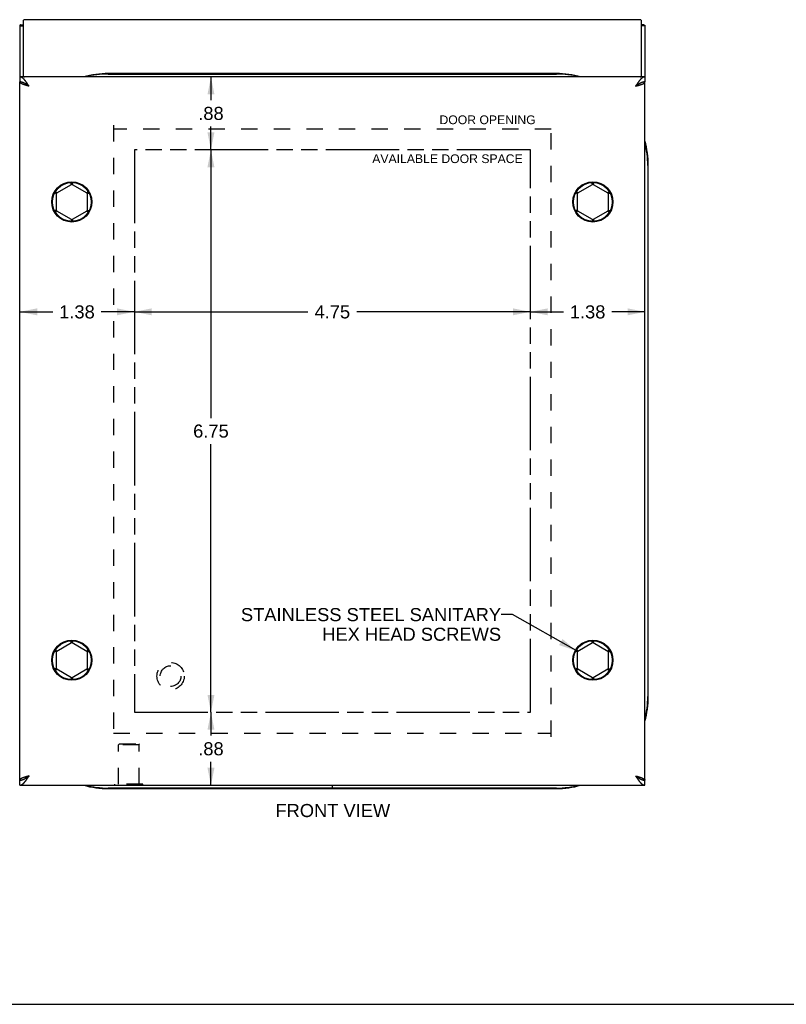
# Model space of a CAD drawing. Header units: inches. Extents: x 0 to 35.6, y 0 to 23.
# Tile 12 of 56: x 8.5 to 17.7, y 0 to 11.8. Entities that reach past the tile are written whole.
import ezdxf

# ---------------------------------------------------------------- set-up
doc = ezdxf.new("R2010")
doc.units = ezdxf.units.IN
doc.header["$LTSCALE"] = 1.957805
doc.header["$MEASUREMENT"] = 0
doc.linetypes.add('HIDDEN', pattern=[0.2, 0.1, -0.1])
doc.linetypes.add('PHANTOM', pattern=[0.8, 0.45, -0.05, 0.1, -0.05, 0.1, -0.05])
doc.layers.get('0').update_dxf_attribs({"linetype": 'CONTINUOUS'})
for name, color, linetype in [('02___PRT_ALL_AXES', 7, 'CONTINUOUS'), ('AVAILABLE_DOOR_SPACE', 7, 'CONTINUOUS'), ('DEFAULT_2', 8, 'HIDDEN'), ('DIMENSIONS', 7, 'CONTINUOUS')]:
    doc.layers.add(name, color=color, linetype=linetype)
doc.styles.get("Standard").update_dxf_attribs({"font": 'arial.ttf'})
doc.dimstyles.new('DIMSTYLE_1', dxfattribs={"dimtxt": 0.157043, "dimasz": 0.209391, "dimexe": 0.09, "dimexo": 0.07, "dimgap": 0.0375, "dimtad": 0, "dimtih": 1, "dimtoh": 1, "dimzin": 4, "dimdsep": 46, "dimtxsty": 'Standard', "dimblk": '_FILLED', "dimblk1": '_FILLED', "dimblk2": '_FILLED', "dimcen": 0.09, "dimazin": 1, "dimtfac": 1, "dimtofl": 0, "dimtmove": 0, "dimatfit": 3, "dimldrblk": '_FILLED', "dimfxl": 0, "dimtolj": 1, "dimtzin": 4, "dimarcsym": 0})
doc.dimstyles.get("Standard").update_dxf_attribs({"dimtxt": 0.177982, "dimasz": 0.209391, "dimexe": 0.09, "dimexo": 0.07, "dimgap": 0.09, "dimtad": 0, "dimtih": 1, "dimtoh": 1, "dimzin": 4, "dimdsep": 46, "dimtxsty": 'Standard', "dimblk": '_FILLED', "dimblk1": '_FILLED', "dimblk2": '_FILLED', "dimcen": 0.09, "dimazin": 1, "dimtp": 0.01, "dimtm": 0.01, "dimtfac": 1, "dimtofl": 0, "dimtmove": 0, "dimatfit": 3, "dimldrblk": '_FILLED', "dimfxl": 0, "dimtolj": 1, "dimtzin": 4, "dimarcsym": 0})

# ---------------------------------------------------------------- blocks, each defined once
blk = doc.blocks.new('_FILLED')
at = {"color": 0, "linetype": 'ByBlock'}
blk.add_solid([(0, 0), (-1, 0.2), (-1, -0.2)], dxfattribs=at)
blk = doc.blocks.new('*D13')
at = {"layer": 'DIMENSIONS', "color": 2, "linetype": 'Continuous'}
for p, q in [((8.46, 8.31), (8.856, 8.31)), ((9.835, 8.31), (9.439, 8.31))]:
    blk.add_line(p, q, dxfattribs=at)
at = {"layer": 'DIMENSIONS', "color": 2, "linetype": 'Continuous', "xscale": 0.2093908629, "yscale": 0.2093908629, "zscale": 0.2093908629, "rotation": 180}
blk.add_blockref('_FILLED', (8.46, 8.31), dxfattribs=at)
at = {"layer": 'DIMENSIONS', "color": 2, "linetype": 'Continuous', "xscale": 0.2093908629, "yscale": 0.2093908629, "zscale": 0.2093908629}
blk.add_blockref('_FILLED', (9.835, 8.31), dxfattribs=at)
at = {"layer": 'DIMENSIONS', "color": 2, "linetype": 'Continuous', "insert": (9.147, 8.388), "char_height": 0.157, "width": 0.42676, "attachment_point": 2, "line_spacing_factor": 0.9}
blk.add_mtext('1.38', dxfattribs=at)
blk = doc.blocks.new('*D14')
at = {"layer": 'DIMENSIONS', "color": 2, "linetype": 'Continuous'}
for p, q in [((14.585, 8.31), (14.981, 8.31)), ((15.96, 8.31), (15.564, 8.31))]:
    blk.add_line(p, q, dxfattribs=at)
at = {"layer": 'DIMENSIONS', "color": 2, "linetype": 'Continuous', "xscale": 0.2093908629, "yscale": 0.2093908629, "zscale": 0.2093908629, "rotation": 180}
blk.add_blockref('_FILLED', (14.585, 8.31), dxfattribs=at)
at = {"layer": 'DIMENSIONS', "color": 2, "linetype": 'Continuous', "xscale": 0.2093908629, "yscale": 0.2093908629, "zscale": 0.2093908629}
blk.add_blockref('_FILLED', (15.96, 8.31), dxfattribs=at)
at = {"layer": 'DIMENSIONS', "color": 2, "linetype": 'Continuous', "insert": (15.272, 8.388), "char_height": 0.157, "width": 0.42676, "attachment_point": 2, "line_spacing_factor": 0.9}
blk.add_mtext('1.38', dxfattribs=at)
blk = doc.blocks.new('*D15')
at = {"layer": 'DIMENSIONS', "color": 2, "linetype": 'Continuous'}
for p, q in [((10.754, 11.129), (10.754, 10.849)), ((10.754, 10.254), (10.754, 10.535))]:
    blk.add_line(p, q, dxfattribs=at)
at = {"layer": 'DIMENSIONS', "color": 2, "linetype": 'Continuous', "xscale": 0.2093908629, "yscale": 0.2093908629, "zscale": 0.2093908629}
for p, rotation in [((10.754, 11.129), 90), ((10.754, 10.254), 270)]:
    blk.add_blockref('_FILLED', p, dxfattribs=dict(at, rotation=rotation))
at = {"layer": 'DIMENSIONS', "color": 2, "linetype": 'Continuous', "insert": (10.754, 10.77), "char_height": 0.157, "width": 0.30475, "attachment_point": 2, "line_spacing_factor": 0.9}
blk.add_mtext('.88', dxfattribs=at)
blk = doc.blocks.new('*D16')
at = {"layer": 'DIMENSIONS', "color": 2, "linetype": 'Continuous'}
for p, q in [((10.754, 3.504), (10.754, 3.224)), ((10.754, 2.629), (10.754, 2.91))]:
    blk.add_line(p, q, dxfattribs=at)
at = {"layer": 'DIMENSIONS', "color": 2, "linetype": 'Continuous', "xscale": 0.2093908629, "yscale": 0.2093908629, "zscale": 0.2093908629}
for p, rotation in [((10.754, 3.504), 90), ((10.754, 2.629), 270)]:
    blk.add_blockref('_FILLED', p, dxfattribs=dict(at, rotation=rotation))
at = {"layer": 'DIMENSIONS', "color": 2, "linetype": 'Continuous', "insert": (10.754, 3.145), "char_height": 0.157, "width": 0.30475, "attachment_point": 2, "line_spacing_factor": 0.9}
blk.add_mtext('.88', dxfattribs=at)
blk = doc.blocks.new('*D19')
at = {"layer": 'DIMENSIONS', "color": 2, "linetype": 'Continuous'}
for p, q in [((10.754, 10.254), (10.754, 7.036)), ((10.754, 3.504), (10.754, 6.722))]:
    blk.add_line(p, q, dxfattribs=at)
at = {"layer": 'DIMENSIONS', "color": 2, "linetype": 'Continuous', "xscale": 0.2093908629, "yscale": 0.2093908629, "zscale": 0.2093908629}
for p, rotation in [((10.754, 10.254), 90), ((10.754, 3.504), 270)]:
    blk.add_blockref('_FILLED', p, dxfattribs=dict(at, rotation=rotation))
at = {"layer": 'DIMENSIONS', "color": 2, "linetype": 'Continuous', "insert": (10.754, 6.958), "char_height": 0.157, "width": 0.42676, "attachment_point": 2, "line_spacing_factor": 0.9}
blk.add_mtext('6.75', dxfattribs=at)
blk = doc.blocks.new('*D20')
at = {"layer": 'DIMENSIONS', "color": 2, "linetype": 'Continuous'}
for p, q in [((9.835, 8.31), (11.918, 8.31)), ((14.585, 8.31), (12.502, 8.31))]:
    blk.add_line(p, q, dxfattribs=at)
at = {"layer": 'DIMENSIONS', "color": 2, "linetype": 'Continuous', "xscale": 0.2093908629, "yscale": 0.2093908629, "zscale": 0.2093908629, "rotation": 180}
blk.add_blockref('_FILLED', (9.835, 8.31), dxfattribs=at)
at = {"layer": 'DIMENSIONS', "color": 2, "linetype": 'Continuous', "xscale": 0.2093908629, "yscale": 0.2093908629, "zscale": 0.2093908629}
blk.add_blockref('_FILLED', (14.585, 8.31), dxfattribs=at)
at = {"layer": 'DIMENSIONS', "color": 2, "linetype": 'Continuous', "insert": (12.21, 8.388), "char_height": 0.157, "width": 0.42676, "attachment_point": 2, "line_spacing_factor": 0.9}
blk.add_mtext('4.75', dxfattribs=at)

msp = doc.modelspace()

# ---------------------------------------------------------------- linework, layer by layer
at = {"color": 3, "linetype": 'Continuous'}
for p, q in [((15.876, 11.816), (8.544, 11.816)), ((8.46, 11.744), (8.46, 11.129)), ((8.504, 11.134), (8.504, 11.809)), ((15.916, 11.809), (15.916, 11.134)), ((15.96, 11.744), (15.96, 11.129)), ((15.96, 11.129), (8.46, 11.129)), ((8.46, 2.689), (8.46, 11.069)), ((8.532, 11.029), (8.528, 11.031)), ((8.536, 11.028), (8.532, 11.029)), ((8.541, 11.027), (8.536, 11.028)), ((8.545, 11.025), (8.541, 11.027)), ((8.55, 11.024), (8.545, 11.025)), ((8.554, 11.023), (8.55, 11.024)), ((8.561, 11.021), (8.554, 11.023)), ((8.558, 11.04), (8.555, 11.044)), ((8.56, 11.035), (8.558, 11.04)), ((8.563, 11.031), (8.56, 11.035)), ((8.572, 11.017), (8.561, 11.021)), ((8.568, 11.024), (8.563, 11.031)), ((8.572, 11.017), (8.568, 11.024)), ((15.855, 11.029), (15.848, 11.017)), ((15.858, 11.033), (15.855, 11.029)), ((15.861, 11.038), (15.858, 11.033)), ((15.859, 11.021), (15.868, 11.023)), ((15.868, 11.023), (15.875, 11.025)), ((15.875, 11.025), (15.879, 11.027)), ((15.879, 11.027), (15.883, 11.028)), ((15.883, 11.028), (15.888, 11.029)), ((15.888, 11.029), (15.892, 11.031)), ((15.892, 11.031), (15.896, 11.032)), ((15.96, 2.689), (15.96, 11.069)), ((8.528, 2.728), (8.524, 2.727)), ((8.532, 2.729), (8.528, 2.728)), ((8.536, 2.731), (8.532, 2.729)), ((8.541, 2.732), (8.536, 2.731)), ((8.545, 2.733), (8.541, 2.732)), ((8.552, 2.735), (8.545, 2.733)), ((8.558, 2.737), (8.552, 2.735)), ((8.559, 2.721), (8.562, 2.726)), ((8.562, 2.726), (8.565, 2.73)), ((8.565, 2.73), (8.572, 2.741)), ((15.848, 2.741), (15.859, 2.738)), ((15.848, 2.741), (15.852, 2.735)), ((15.852, 2.735), (15.857, 2.728)), ((15.857, 2.728), (15.859, 2.723)), ((15.859, 2.738), (15.866, 2.736)), ((15.859, 2.723), (15.862, 2.719)), ((15.862, 2.719), (15.865, 2.715)), ((15.866, 2.736), (15.87, 2.735)), ((15.87, 2.735), (15.875, 2.733)), ((15.875, 2.733), (15.879, 2.732)), ((15.879, 2.732), (15.883, 2.731)), ((15.883, 2.731), (15.888, 2.729)), ((15.888, 2.729), (15.892, 2.728)), ((8.46, 2.629), (15.96, 2.629))]:
    msp.add_line(p, q, dxfattribs=at)
at = {"color": 7, "linetype": 'Continuous'}
for p, q in [((8.46, 11.744), (8.504, 11.744)), ((8.473, 11.754), (8.504, 11.754)), ((15.947, 11.754), (15.916, 11.754)), ((15.96, 11.744), (15.916, 11.744)), ((8.46, 11.129), (8.46, 11.069)), ((8.504, 11.129), (8.504, 11.134)), ((14.897, 11.17), (9.522, 11.17)), ((9.522, 11.164), (14.897, 11.164)), ((15.916, 11.129), (15.916, 11.134)), ((15.96, 11.129), (15.96, 11.069)), ((8.55, 11.033), (8.547, 11.035)), ((8.553, 11.031), (8.55, 11.033)), ((8.556, 11.029), (8.553, 11.031)), ((8.559, 11.027), (8.556, 11.029)), ((8.556, 11.029), (8.559, 11.026)), ((8.563, 11.024), (8.559, 11.027)), ((8.559, 11.026), (8.562, 11.024)), ((8.562, 11.023), (8.56, 11.025)), ((8.562, 11.024), (8.565, 11.022)), ((8.565, 11.022), (8.562, 11.023)), ((8.572, 11.017), (8.563, 11.024)), ((15.857, 11.024), (15.848, 11.017)), ((15.848, 11.017), (15.852, 11.02)), ((15.852, 11.02), (15.856, 11.023)), ((15.855, 11.022), (15.858, 11.024)), ((15.856, 11.023), (15.859, 11.024)), ((15.861, 11.027), (15.857, 11.024)), ((15.858, 11.024), (15.861, 11.026)), ((15.859, 11.024), (15.861, 11.026)), ((15.864, 11.029), (15.861, 11.027)), ((15.861, 11.026), (15.864, 11.028)), ((15.867, 11.031), (15.864, 11.029)), ((15.869, 11.033), (15.867, 11.031)), ((15.995, 10.067), (15.995, 3.692)), ((16, 3.692), (16, 10.067)), ((8.905, 9.739), (9.08, 9.84)), ((9.078, 9.848), (9.076, 9.855)), ((9.079, 9.843), (9.078, 9.848)), ((9.08, 9.84), (9.079, 9.843)), ((9.08, 9.84), (9.08, 9.84)), ((9.09, 9.842), (9.092, 9.846)), ((9.09, 9.841), (9.09, 9.842)), ((9.09, 9.84), (9.265, 9.739)), ((9.092, 9.846), (9.093, 9.851)), ((15.155, 9.739), (15.33, 9.84)), ((15.328, 9.848), (15.326, 9.855)), ((15.329, 9.843), (15.328, 9.848)), ((15.33, 9.84), (15.329, 9.843)), ((15.33, 9.84), (15.33, 9.84)), ((15.34, 9.84), (15.342, 9.846)), ((15.34, 9.84), (15.34, 9.84)), ((15.34, 9.84), (15.515, 9.739)), ((15.342, 9.846), (15.343, 9.85)), ((8.892, 9.732), (8.885, 9.734)), ((8.897, 9.731), (8.892, 9.732)), ((8.9, 9.73), (8.897, 9.731)), ((8.901, 9.743), (8.898, 9.746)), ((8.9, 9.528), (8.9, 9.73)), ((8.9, 9.73), (8.9, 9.73)), ((8.905, 9.739), (8.901, 9.743)), ((8.905, 9.739), (8.905, 9.739)), ((9.265, 9.739), (9.272, 9.746)), ((9.27, 9.73), (9.276, 9.732)), ((9.27, 9.73), (9.27, 9.528)), ((9.27, 9.73), (9.27, 9.73)), ((9.272, 9.746), (9.276, 9.751)), ((9.276, 9.751), (9.279, 9.754)), ((9.276, 9.732), (9.28, 9.733)), ((15.142, 9.732), (15.135, 9.734)), ((15.147, 9.731), (15.142, 9.732)), ((15.15, 9.73), (15.147, 9.731)), ((15.151, 9.743), (15.148, 9.746)), ((15.15, 9.528), (15.15, 9.73)), ((15.15, 9.73), (15.15, 9.73)), ((15.155, 9.739), (15.151, 9.743)), ((15.155, 9.739), (15.155, 9.739)), ((15.515, 9.739), (15.517, 9.741)), ((15.515, 9.739), (15.515, 9.739)), ((15.517, 9.741), (15.52, 9.745)), ((15.52, 9.745), (15.525, 9.75)), ((15.52, 9.73), (15.52, 9.73)), ((15.52, 9.73), (15.52, 9.528)), ((8.894, 9.527), (8.89, 9.526)), ((8.9, 9.528), (8.894, 9.527)), ((8.899, 9.514), (8.894, 9.509)), ((8.903, 9.518), (8.899, 9.514)), ((8.9, 9.528), (8.9, 9.528)), ((8.905, 9.52), (8.903, 9.518)), ((8.905, 9.52), (8.905, 9.52)), ((9.08, 9.419), (8.905, 9.52)), ((9.265, 9.52), (9.09, 9.419)), ((9.265, 9.52), (9.265, 9.52)), ((9.265, 9.52), (9.269, 9.515)), ((9.269, 9.515), (9.272, 9.512)), ((9.27, 9.528), (9.272, 9.528)), ((9.27, 9.528), (9.27, 9.528)), ((9.272, 9.528), (9.278, 9.526)), ((9.278, 9.526), (9.285, 9.525)), ((15.144, 9.527), (15.14, 9.526)), ((15.144, 9.508), (15.141, 9.505)), ((15.15, 9.528), (15.144, 9.527)), ((15.148, 9.513), (15.144, 9.508)), ((15.154, 9.518), (15.148, 9.513)), ((15.15, 9.528), (15.15, 9.528)), ((15.155, 9.52), (15.154, 9.518)), ((15.155, 9.52), (15.155, 9.52)), ((15.33, 9.419), (15.155, 9.52)), ((15.515, 9.52), (15.34, 9.419)), ((15.515, 9.52), (15.515, 9.52)), ((15.515, 9.52), (15.519, 9.515)), ((15.519, 9.515), (15.522, 9.512)), ((15.52, 9.528), (15.522, 9.528)), ((15.52, 9.528), (15.52, 9.528)), ((15.522, 9.528), (15.528, 9.526)), ((15.528, 9.526), (15.535, 9.525)), ((9.078, 9.413), (9.077, 9.409)), ((9.08, 9.418), (9.078, 9.413)), ((9.08, 9.419), (9.08, 9.418)), ((9.09, 9.419), (9.09, 9.418)), ((9.09, 9.418), (9.091, 9.416)), ((9.091, 9.416), (9.092, 9.411)), ((9.092, 9.411), (9.094, 9.404)), ((15.328, 9.413), (15.327, 9.408)), ((15.329, 9.417), (15.328, 9.413)), ((15.33, 9.418), (15.329, 9.417)), ((15.34, 9.419), (15.34, 9.418)), ((15.34, 9.418), (15.341, 9.416)), ((15.341, 9.416), (15.342, 9.411)), ((15.342, 9.411), (15.344, 9.404)), ((8.905, 4.239), (9.08, 4.34)), ((9.078, 4.348), (9.076, 4.355)), ((9.079, 4.343), (9.078, 4.348)), ((9.08, 4.34), (9.079, 4.343)), ((9.08, 4.34), (9.08, 4.34)), ((9.09, 4.34), (9.092, 4.346)), ((9.09, 4.34), (9.265, 4.239)), ((9.09, 4.34), (9.09, 4.34)), ((9.092, 4.346), (9.093, 4.351)), ((9.276, 4.251), (9.279, 4.254)), ((15.155, 4.239), (15.33, 4.34)), ((15.328, 4.348), (15.326, 4.355)), ((15.329, 4.343), (15.328, 4.348)), ((15.33, 4.34), (15.329, 4.343)), ((15.33, 4.34), (15.33, 4.34)), ((15.34, 4.34), (15.342, 4.346)), ((15.34, 4.34), (15.515, 4.239)), ((15.34, 4.34), (15.34, 4.34)), ((15.342, 4.346), (15.343, 4.351)), ((15.526, 4.251), (15.529, 4.254)), ((8.892, 4.232), (8.885, 4.234)), ((8.897, 4.231), (8.892, 4.232)), ((8.9, 4.23), (8.897, 4.231)), ((8.902, 4.242), (8.898, 4.246)), ((8.9, 4.23), (8.9, 4.23)), ((8.9, 4.028), (8.9, 4.23)), ((9.265, 4.239), (9.266, 4.24)), ((9.266, 4.24), (9.272, 4.246)), ((9.27, 4.23), (9.276, 4.232)), ((9.27, 4.23), (9.27, 4.028)), ((9.27, 4.23), (9.27, 4.23)), ((9.272, 4.246), (9.276, 4.251)), ((9.276, 4.232), (9.28, 4.233)), ((15.142, 4.232), (15.135, 4.234)), ((15.147, 4.231), (15.142, 4.232)), ((15.15, 4.23), (15.147, 4.231)), ((15.15, 4.23), (15.15, 4.23)), ((15.15, 4.028), (15.15, 4.23)), ((15.155, 4.239), (15.155, 4.239)), ((15.515, 4.239), (15.515, 4.239)), ((15.52, 4.23), (15.526, 4.232)), ((15.52, 4.23), (15.52, 4.23)), ((15.52, 4.23), (15.52, 4.028)), ((15.522, 4.246), (15.526, 4.251)), ((15.526, 4.232), (15.53, 4.233)), ((8.894, 4.027), (8.89, 4.026)), ((8.9, 4.028), (8.894, 4.027)), ((8.903, 4.018), (8.899, 4.014)), ((8.9, 4.028), (8.9, 4.028)), ((8.905, 4.02), (8.903, 4.018)), ((9.08, 3.919), (8.905, 4.02)), ((8.905, 4.02), (8.905, 4.02)), ((9.265, 4.02), (9.09, 3.919)), ((9.265, 4.02), (9.265, 4.02)), ((9.265, 4.02), (9.269, 4.015)), ((9.27, 4.028), (9.272, 4.028)), ((9.27, 4.028), (9.27, 4.028)), ((9.272, 4.028), (9.278, 4.026)), ((9.278, 4.026), (9.285, 4.025)), ((15.144, 4.027), (15.14, 4.026)), ((15.15, 4.028), (15.144, 4.027)), ((15.155, 4.02), (15.149, 4.014)), ((15.15, 4.028), (15.15, 4.028)), ((15.33, 3.919), (15.155, 4.02)), ((15.155, 4.02), (15.155, 4.02)), ((15.515, 4.02), (15.34, 3.919)), ((15.515, 4.02), (15.515, 4.02)), ((15.515, 4.02), (15.519, 4.015)), ((15.52, 4.028), (15.522, 4.028)), ((15.52, 4.028), (15.52, 4.028)), ((15.522, 4.028), (15.528, 4.026)), ((15.528, 4.026), (15.535, 4.025)), ((8.899, 4.014), (8.894, 4.009)), ((9.078, 3.913), (9.077, 3.909)), ((9.08, 3.918), (9.078, 3.913)), ((9.08, 3.919), (9.08, 3.918)), ((9.09, 3.919), (9.09, 3.918)), ((9.09, 3.918), (9.091, 3.916)), ((9.091, 3.916), (9.092, 3.911)), ((9.092, 3.911), (9.094, 3.904)), ((9.269, 4.015), (9.272, 4.012)), ((15.149, 4.014), (15.144, 4.009)), ((15.328, 3.913), (15.327, 3.909)), ((15.33, 3.918), (15.328, 3.913)), ((15.33, 3.919), (15.33, 3.918)), ((15.34, 3.919), (15.34, 3.918)), ((15.34, 3.918), (15.341, 3.916)), ((15.341, 3.916), (15.342, 3.911)), ((15.342, 3.911), (15.344, 3.904)), ((15.519, 4.015), (15.522, 4.012)), ((8.55, 2.726), (8.553, 2.728)), ((8.553, 2.728), (8.556, 2.73)), ((8.558, 2.733), (8.556, 2.731)), ((8.556, 2.73), (8.559, 2.732)), ((8.561, 2.734), (8.558, 2.733)), ((8.562, 2.735), (8.559, 2.732)), ((8.559, 2.732), (8.563, 2.735)), ((8.564, 2.736), (8.561, 2.734)), ((8.565, 2.737), (8.562, 2.735)), ((8.563, 2.735), (8.572, 2.741)), ((8.568, 2.739), (8.564, 2.736)), ((8.572, 2.741), (8.568, 2.739)), ((15.848, 2.741), (15.853, 2.738)), ((15.848, 2.741), (15.855, 2.736)), ((15.853, 2.738), (15.856, 2.736)), ((15.858, 2.735), (15.855, 2.737)), ((15.855, 2.736), (15.859, 2.733)), ((15.856, 2.736), (15.859, 2.734)), ((15.861, 2.732), (15.858, 2.735)), ((15.859, 2.734), (15.861, 2.733)), ((15.859, 2.733), (15.862, 2.731)), ((15.864, 2.73), (15.861, 2.732)), ((15.862, 2.731), (15.865, 2.729)), ((15.869, 2.726), (15.872, 2.724)), ((8.46, 2.629), (8.46, 2.689)), ((12.21, 2.589), (12.21, 2.629)), ((12.212, 2.589), (12.212, 2.629)), ((15.96, 2.629), (15.96, 2.689)), ((12.21, 2.594), (9.522, 2.594)), ((9.522, 2.589), (12.21, 2.589)), ((14.897, 2.594), (12.212, 2.594)), ((12.212, 2.589), (14.897, 2.589)), ((0, 0), (35.596, 0))]:
    msp.add_line(p, q, dxfattribs=at)
at = {"color": 3, "linetype": 'Continuous'}
for points in [[(8.544, 11.816), (8.542, 11.816), (8.539, 11.816), (8.537, 11.816), (8.535, 11.816), (8.533, 11.816), (8.531, 11.816), (8.529, 11.816), (8.527, 11.815), (8.525, 11.815), (8.523, 11.815), (8.521, 11.815), (8.519, 11.815), (8.517, 11.814), (8.516, 11.814), (8.514, 11.814), (8.513, 11.813), (8.511, 11.813), (8.51, 11.813), (8.509, 11.812), (8.508, 11.812), (8.507, 11.812), (8.506, 11.811), (8.505, 11.811), (8.505, 11.811), (8.504, 11.81), (8.504, 11.81), (8.504, 11.809), (8.504, 11.809)], [(15.916, 11.809), (15.916, 11.809), (15.916, 11.81), (15.915, 11.81), (15.915, 11.811), (15.914, 11.811), (15.914, 11.811), (15.913, 11.812), (15.912, 11.812), (15.911, 11.812), (15.91, 11.813), (15.909, 11.813), (15.907, 11.813), (15.906, 11.814), (15.904, 11.814), (15.903, 11.814), (15.901, 11.815), (15.899, 11.815), (15.897, 11.815), (15.895, 11.815), (15.893, 11.815), (15.891, 11.816), (15.889, 11.816), (15.887, 11.816), (15.885, 11.816), (15.883, 11.816), (15.88, 11.816), (15.878, 11.816), (15.876, 11.816)], [(8.473, 11.754), (8.471, 11.753), (8.469, 11.752), (8.467, 11.751), (8.466, 11.751), (8.464, 11.75), (8.463, 11.749), (8.462, 11.748), (8.461, 11.748), (8.461, 11.747), (8.46, 11.746), (8.46, 11.745), (8.46, 11.744)], [(15.947, 11.754), (15.949, 11.753), (15.951, 11.752), (15.953, 11.751), (15.954, 11.751), (15.955, 11.75), (15.957, 11.749), (15.958, 11.748), (15.958, 11.748), (15.959, 11.747), (15.96, 11.746), (15.96, 11.745), (15.96, 11.744)], [(8.555, 11.044), (8.553, 11.046), (8.552, 11.049), (8.55, 11.051), (8.549, 11.053), (8.547, 11.055), (8.546, 11.057), (8.545, 11.059), (8.543, 11.061), (8.542, 11.063), (8.54, 11.065), (8.539, 11.067), (8.537, 11.069), (8.536, 11.071), (8.535, 11.073), (8.533, 11.075), (8.532, 11.077), (8.53, 11.079), (8.529, 11.081), (8.527, 11.083), (8.526, 11.085), (8.525, 11.086), (8.523, 11.088), (8.522, 11.09), (8.52, 11.092), (8.519, 11.093), (8.517, 11.095), (8.516, 11.097), (8.514, 11.098), (8.513, 11.1), (8.512, 11.101), (8.51, 11.103), (8.509, 11.104), (8.507, 11.106), (8.506, 11.107), (8.504, 11.108), (8.503, 11.11), (8.502, 11.111), (8.5, 11.112), (8.499, 11.113), (8.497, 11.114), (8.496, 11.115), (8.494, 11.117), (8.493, 11.118), (8.491, 11.119), (8.49, 11.12), (8.489, 11.12), (8.487, 11.121), (8.486, 11.122), (8.484, 11.123), (8.483, 11.124), (8.481, 11.124), (8.48, 11.125), (8.479, 11.126), (8.477, 11.126), (8.476, 11.127), (8.474, 11.127), (8.473, 11.128), (8.471, 11.128), (8.47, 11.128), (8.469, 11.129), (8.467, 11.129), (8.466, 11.129), (8.464, 11.129), (8.463, 11.129), (8.461, 11.129), (8.46, 11.129)], [(8.504, 11.134), (8.504, 11.134), (8.504, 11.134), (8.504, 11.133), (8.505, 11.133), (8.505, 11.132), (8.506, 11.132), (8.507, 11.132), (8.508, 11.131), (8.509, 11.131), (8.51, 11.131), (8.511, 11.13), (8.513, 11.13), (8.514, 11.13), (8.516, 11.129)], [(15.96, 11.129), (15.958, 11.129), (15.957, 11.129), (15.956, 11.129), (15.954, 11.129), (15.953, 11.129), (15.951, 11.129), (15.95, 11.128), (15.948, 11.128), (15.947, 11.128), (15.946, 11.127), (15.944, 11.127), (15.943, 11.126), (15.941, 11.126), (15.94, 11.125), (15.938, 11.124), (15.937, 11.124), (15.935, 11.123), (15.934, 11.122), (15.933, 11.121), (15.931, 11.12), (15.93, 11.12), (15.928, 11.119), (15.927, 11.118), (15.925, 11.117), (15.924, 11.115), (15.923, 11.114), (15.921, 11.113), (15.92, 11.112), (15.918, 11.111), (15.917, 11.11), (15.915, 11.108), (15.914, 11.107), (15.913, 11.106), (15.911, 11.104), (15.91, 11.103), (15.908, 11.101), (15.907, 11.1), (15.905, 11.098), (15.904, 11.097), (15.902, 11.095), (15.901, 11.093), (15.9, 11.092), (15.898, 11.09), (15.897, 11.088), (15.895, 11.086), (15.894, 11.085), (15.892, 11.083), (15.891, 11.081), (15.89, 11.079), (15.888, 11.077), (15.887, 11.075), (15.885, 11.073), (15.884, 11.071), (15.882, 11.069), (15.881, 11.067), (15.879, 11.065), (15.878, 11.063), (15.877, 11.061), (15.875, 11.059), (15.874, 11.057), (15.872, 11.055), (15.871, 11.053), (15.869, 11.051), (15.868, 11.049), (15.867, 11.046), (15.865, 11.044), (15.864, 11.042), (15.861, 11.038)], [(15.904, 11.129), (15.906, 11.13), (15.907, 11.13), (15.909, 11.13), (15.91, 11.131), (15.911, 11.131), (15.912, 11.131), (15.913, 11.132), (15.914, 11.132), (15.914, 11.132), (15.915, 11.133), (15.915, 11.133), (15.916, 11.134), (15.916, 11.134), (15.916, 11.134)], [(8.528, 11.031), (8.524, 11.032), (8.522, 11.033), (8.52, 11.033), (8.518, 11.034), (8.516, 11.035), (8.514, 11.035), (8.512, 11.036), (8.51, 11.037), (8.508, 11.037), (8.506, 11.038), (8.505, 11.039), (8.503, 11.039), (8.501, 11.04), (8.499, 11.041), (8.498, 11.041), (8.496, 11.042), (8.494, 11.043), (8.493, 11.043), (8.491, 11.044), (8.49, 11.045), (8.488, 11.045), (8.487, 11.046), (8.485, 11.047), (8.484, 11.047), (8.482, 11.048), (8.481, 11.049), (8.48, 11.049), (8.478, 11.05), (8.477, 11.051), (8.476, 11.051), (8.475, 11.052), (8.474, 11.053), (8.473, 11.053), (8.472, 11.054), (8.471, 11.055), (8.47, 11.055), (8.469, 11.056), (8.468, 11.057), (8.467, 11.057), (8.466, 11.058), (8.466, 11.059), (8.465, 11.059), (8.464, 11.06), (8.464, 11.061), (8.463, 11.061), (8.463, 11.062), (8.462, 11.063), (8.462, 11.063), (8.461, 11.064), (8.461, 11.065), (8.461, 11.065), (8.46, 11.066), (8.46, 11.067), (8.46, 11.067), (8.46, 11.068), (8.46, 11.069), (8.46, 11.069)], [(15.848, 11.017), (15.85, 11.018), (15.859, 11.021)], [(15.896, 11.032), (15.898, 11.033), (15.9, 11.033), (15.902, 11.034), (15.904, 11.035), (15.906, 11.035), (15.908, 11.036), (15.91, 11.037), (15.912, 11.037), (15.913, 11.038), (15.915, 11.039), (15.917, 11.039), (15.919, 11.04), (15.92, 11.041), (15.922, 11.041), (15.924, 11.042), (15.925, 11.043), (15.927, 11.043), (15.929, 11.044), (15.93, 11.045), (15.932, 11.045), (15.933, 11.046), (15.935, 11.047), (15.936, 11.047), (15.937, 11.048), (15.939, 11.049), (15.94, 11.049), (15.941, 11.05), (15.943, 11.051), (15.944, 11.051), (15.945, 11.052), (15.946, 11.053), (15.947, 11.053), (15.948, 11.054), (15.949, 11.055), (15.95, 11.055), (15.951, 11.056), (15.952, 11.057), (15.953, 11.057), (15.953, 11.058), (15.954, 11.059), (15.955, 11.059), (15.955, 11.06), (15.956, 11.061), (15.957, 11.061), (15.957, 11.062), (15.958, 11.063), (15.958, 11.063), (15.958, 11.064), (15.959, 11.065), (15.959, 11.065), (15.959, 11.066), (15.96, 11.067), (15.96, 11.067), (15.96, 11.068), (15.96, 11.069), (15.96, 11.069)], [(8.524, 2.727), (8.522, 2.726), (8.52, 2.725), (8.518, 2.725), (8.516, 2.724), (8.514, 2.723), (8.512, 2.723), (8.51, 2.722), (8.508, 2.721), (8.506, 2.721), (8.505, 2.72), (8.503, 2.719), (8.501, 2.719), (8.499, 2.718), (8.498, 2.717), (8.496, 2.717), (8.494, 2.716), (8.493, 2.715), (8.491, 2.715), (8.49, 2.714), (8.488, 2.713), (8.487, 2.713), (8.485, 2.712), (8.484, 2.711), (8.482, 2.711), (8.481, 2.71), (8.48, 2.709), (8.478, 2.709), (8.477, 2.708), (8.476, 2.707), (8.475, 2.707), (8.474, 2.706), (8.473, 2.705), (8.472, 2.705), (8.471, 2.704), (8.47, 2.703), (8.469, 2.703), (8.468, 2.702), (8.467, 2.701), (8.466, 2.701), (8.466, 2.7), (8.465, 2.699), (8.464, 2.699), (8.464, 2.698), (8.463, 2.697), (8.463, 2.697), (8.462, 2.696), (8.462, 2.695), (8.461, 2.695), (8.461, 2.694), (8.461, 2.693), (8.46, 2.693), (8.46, 2.692), (8.46, 2.691), (8.46, 2.691), (8.46, 2.69), (8.46, 2.689)], [(8.46, 2.629), (8.461, 2.629), (8.463, 2.629), (8.464, 2.63), (8.466, 2.63), (8.467, 2.63), (8.469, 2.63), (8.47, 2.63), (8.471, 2.631), (8.473, 2.631), (8.474, 2.632), (8.476, 2.632), (8.477, 2.633), (8.479, 2.633), (8.48, 2.634), (8.481, 2.634), (8.483, 2.635), (8.484, 2.636), (8.486, 2.637), (8.487, 2.637), (8.489, 2.638), (8.49, 2.639), (8.491, 2.64), (8.493, 2.641), (8.494, 2.642), (8.496, 2.643), (8.497, 2.644), (8.499, 2.646), (8.5, 2.647), (8.502, 2.648), (8.503, 2.649), (8.504, 2.651), (8.506, 2.652), (8.507, 2.653), (8.509, 2.655), (8.51, 2.656), (8.512, 2.658), (8.513, 2.659), (8.514, 2.661), (8.516, 2.662), (8.517, 2.664), (8.519, 2.665), (8.52, 2.667), (8.522, 2.669), (8.523, 2.671), (8.525, 2.672), (8.526, 2.674), (8.527, 2.676), (8.529, 2.678), (8.53, 2.68), (8.532, 2.682), (8.533, 2.683), (8.535, 2.685), (8.536, 2.687), (8.537, 2.689), (8.539, 2.691), (8.54, 2.693), (8.542, 2.695), (8.543, 2.697), (8.545, 2.7), (8.546, 2.702), (8.547, 2.704), (8.549, 2.706), (8.55, 2.708), (8.552, 2.71), (8.553, 2.712), (8.555, 2.715), (8.556, 2.717), (8.559, 2.721)], [(8.572, 2.741), (8.57, 2.741), (8.558, 2.737)], [(15.892, 2.728), (15.896, 2.727), (15.898, 2.726), (15.9, 2.725), (15.902, 2.725), (15.904, 2.724), (15.906, 2.723), (15.908, 2.723), (15.91, 2.722), (15.912, 2.721), (15.913, 2.721), (15.915, 2.72), (15.917, 2.719), (15.919, 2.719), (15.92, 2.718), (15.922, 2.717), (15.924, 2.717), (15.925, 2.716), (15.927, 2.715), (15.929, 2.715), (15.93, 2.714), (15.932, 2.713), (15.933, 2.713), (15.935, 2.712), (15.936, 2.711), (15.937, 2.711), (15.939, 2.71), (15.94, 2.709), (15.941, 2.709), (15.943, 2.708), (15.944, 2.707), (15.945, 2.707), (15.946, 2.706), (15.947, 2.705), (15.948, 2.705), (15.949, 2.704), (15.95, 2.703), (15.951, 2.703), (15.952, 2.702), (15.953, 2.701), (15.953, 2.701), (15.954, 2.7), (15.955, 2.699), (15.955, 2.699), (15.956, 2.698), (15.957, 2.697), (15.957, 2.697), (15.958, 2.696), (15.958, 2.695), (15.958, 2.695), (15.959, 2.694), (15.959, 2.693), (15.959, 2.693), (15.96, 2.692), (15.96, 2.691), (15.96, 2.691), (15.96, 2.69), (15.96, 2.689)], [(15.865, 2.715), (15.867, 2.712), (15.868, 2.71), (15.869, 2.708), (15.871, 2.706), (15.872, 2.704), (15.874, 2.702), (15.875, 2.7), (15.877, 2.697), (15.878, 2.695), (15.879, 2.693), (15.881, 2.691), (15.882, 2.689), (15.884, 2.687), (15.885, 2.685), (15.887, 2.683), (15.888, 2.682), (15.89, 2.68), (15.891, 2.678), (15.892, 2.676), (15.894, 2.674), (15.895, 2.672), (15.897, 2.671), (15.898, 2.669), (15.9, 2.667), (15.901, 2.665), (15.902, 2.664), (15.904, 2.662), (15.905, 2.661), (15.907, 2.659), (15.908, 2.658), (15.91, 2.656), (15.911, 2.655), (15.913, 2.653), (15.914, 2.652), (15.915, 2.651), (15.917, 2.649), (15.918, 2.648), (15.92, 2.647), (15.921, 2.646), (15.923, 2.644), (15.924, 2.643), (15.925, 2.642), (15.927, 2.641), (15.928, 2.64), (15.93, 2.639), (15.931, 2.638), (15.933, 2.637), (15.934, 2.637), (15.935, 2.636), (15.937, 2.635), (15.938, 2.634), (15.94, 2.634), (15.941, 2.633), (15.943, 2.633), (15.944, 2.632), (15.946, 2.632), (15.947, 2.631), (15.948, 2.631), (15.95, 2.63), (15.951, 2.63), (15.953, 2.63), (15.954, 2.63), (15.956, 2.63), (15.957, 2.629), (15.958, 2.629), (15.96, 2.629)]]:
    msp.add_lwpolyline(points, dxfattribs=at)
at = {"color": 7, "linetype": 'Continuous'}
for points in [[(8.537, 11.042), (8.536, 11.042), (8.535, 11.043), (8.533, 11.044), (8.532, 11.045), (8.53, 11.046), (8.529, 11.047), (8.527, 11.048), (8.526, 11.049), (8.525, 11.049), (8.523, 11.05), (8.522, 11.051), (8.52, 11.052), (8.519, 11.053), (8.517, 11.053), (8.516, 11.054), (8.514, 11.055), (8.513, 11.056), (8.512, 11.056), (8.51, 11.057), (8.509, 11.058), (8.507, 11.058), (8.506, 11.059), (8.504, 11.06), (8.503, 11.06), (8.502, 11.061), (8.5, 11.061), (8.499, 11.062), (8.497, 11.062), (8.496, 11.063), (8.494, 11.063), (8.493, 11.064), (8.491, 11.064), (8.49, 11.065), (8.489, 11.065), (8.487, 11.066), (8.486, 11.066), (8.484, 11.066), (8.483, 11.067), (8.481, 11.067), (8.48, 11.067), (8.479, 11.068), (8.477, 11.068), (8.476, 11.068), (8.474, 11.068), (8.473, 11.069), (8.471, 11.069), (8.47, 11.069), (8.469, 11.069), (8.467, 11.069), (8.466, 11.069), (8.464, 11.069), (8.463, 11.069), (8.461, 11.069), (8.46, 11.069)], [(8.537, 11.042), (8.538, 11.041), (8.539, 11.04), (8.541, 11.039), (8.542, 11.038), (8.544, 11.037), (8.545, 11.036), (8.547, 11.035), (8.548, 11.034), (8.55, 11.033), (8.551, 11.032), (8.553, 11.031), (8.554, 11.03), (8.556, 11.029)], [(8.56, 11.025), (8.557, 11.027), (8.556, 11.028), (8.555, 11.029), (8.553, 11.03), (8.552, 11.03), (8.551, 11.031), (8.55, 11.032), (8.548, 11.033), (8.547, 11.034), (8.546, 11.035), (8.545, 11.036), (8.544, 11.036), (8.542, 11.037), (8.541, 11.038), (8.54, 11.039), (8.539, 11.04), (8.538, 11.041), (8.537, 11.042), (8.537, 11.042)], [(8.547, 11.035), (8.546, 11.036), (8.545, 11.037), (8.543, 11.038), (8.542, 11.039), (8.54, 11.04), (8.539, 11.041), (8.537, 11.042)], [(8.572, 11.017), (8.566, 11.021), (8.565, 11.022)], [(15.861, 11.026), (15.864, 11.029), (15.865, 11.03), (15.867, 11.031), (15.868, 11.032), (15.87, 11.033), (15.871, 11.034), (15.873, 11.035), (15.875, 11.036), (15.876, 11.037), (15.878, 11.038), (15.879, 11.039), (15.881, 11.04), (15.882, 11.041), (15.883, 11.042)], [(15.864, 11.028), (15.865, 11.029), (15.867, 11.03), (15.868, 11.03), (15.869, 11.031), (15.87, 11.032), (15.872, 11.033), (15.873, 11.034), (15.874, 11.035), (15.875, 11.036), (15.876, 11.036), (15.877, 11.037), (15.878, 11.038), (15.88, 11.039), (15.881, 11.04), (15.882, 11.041), (15.883, 11.042), (15.883, 11.042)], [(15.884, 11.042), (15.882, 11.042), (15.881, 11.041), (15.879, 11.04), (15.878, 11.039), (15.877, 11.038), (15.875, 11.037), (15.874, 11.036), (15.872, 11.035), (15.869, 11.033)], [(15.96, 11.069), (15.958, 11.069), (15.957, 11.069), (15.956, 11.069), (15.954, 11.069), (15.953, 11.069), (15.951, 11.069), (15.95, 11.069), (15.948, 11.069), (15.947, 11.069), (15.946, 11.068), (15.944, 11.068), (15.943, 11.068), (15.941, 11.068), (15.94, 11.067), (15.938, 11.067), (15.937, 11.067), (15.935, 11.066), (15.934, 11.066), (15.933, 11.066), (15.931, 11.065), (15.93, 11.065), (15.928, 11.064), (15.927, 11.064), (15.925, 11.063), (15.924, 11.063), (15.923, 11.062), (15.921, 11.062), (15.92, 11.061), (15.918, 11.061), (15.917, 11.06), (15.915, 11.06), (15.914, 11.059), (15.913, 11.058), (15.911, 11.058), (15.91, 11.057), (15.908, 11.056), (15.907, 11.056), (15.905, 11.055), (15.904, 11.054), (15.902, 11.053), (15.901, 11.053), (15.9, 11.052), (15.898, 11.051), (15.897, 11.05), (15.895, 11.049), (15.894, 11.049), (15.892, 11.048), (15.891, 11.047), (15.89, 11.046), (15.888, 11.045), (15.887, 11.044), (15.885, 11.043), (15.884, 11.042)], [(9.076, 9.855), (9.075, 9.857), (9.074, 9.86)], [(9.09, 9.84), (9.09, 9.84), (9.09, 9.841)], [(9.093, 9.851), (9.094, 9.855), (9.096, 9.86)], [(15.326, 9.855), (15.325, 9.857), (15.324, 9.86)], [(15.343, 9.85), (15.344, 9.855), (15.345, 9.857), (15.346, 9.86)], [(8.885, 9.734), (8.883, 9.735), (8.88, 9.735)], [(8.898, 9.746), (8.894, 9.75), (8.892, 9.752), (8.891, 9.754)], [(9.28, 9.733), (9.285, 9.734), (9.287, 9.735), (9.29, 9.735)], [(15.135, 9.734), (15.133, 9.735), (15.13, 9.735)], [(15.148, 9.746), (15.144, 9.75), (15.142, 9.752), (15.141, 9.754)], [(15.52, 9.73), (15.526, 9.732), (15.528, 9.732)], [(15.525, 9.75), (15.527, 9.752), (15.529, 9.754)], [(15.528, 9.732), (15.532, 9.734), (15.535, 9.734), (15.537, 9.735), (15.54, 9.735)], [(8.89, 9.526), (8.885, 9.525), (8.883, 9.524), (8.88, 9.523)], [(8.894, 9.509), (8.892, 9.507), (8.891, 9.505)], [(9.272, 9.512), (9.275, 9.509), (9.277, 9.507), (9.279, 9.505)], [(9.285, 9.525), (9.287, 9.524), (9.29, 9.523)], [(15.14, 9.526), (15.135, 9.525), (15.133, 9.524), (15.13, 9.523)], [(15.522, 9.512), (15.525, 9.509), (15.527, 9.507), (15.529, 9.505)], [(15.535, 9.525), (15.537, 9.524), (15.54, 9.523)], [(9.077, 9.409), (9.076, 9.404), (9.075, 9.401), (9.074, 9.399)], [(9.094, 9.404), (9.095, 9.401), (9.096, 9.399)], [(15.327, 9.408), (15.326, 9.403), (15.324, 9.399)], [(15.33, 9.419), (15.33, 9.419), (15.33, 9.418)], [(15.344, 9.404), (15.345, 9.401), (15.346, 9.399)], [(8.898, 4.246), (8.894, 4.25), (8.892, 4.252), (8.891, 4.254)], [(9.076, 4.355), (9.075, 4.357), (9.074, 4.36)], [(9.093, 4.351), (9.094, 4.355), (9.096, 4.36)], [(15.149, 4.245), (15.146, 4.248), (15.144, 4.25), (15.142, 4.252), (15.141, 4.254)], [(15.326, 4.355), (15.325, 4.357), (15.324, 4.36)], [(15.343, 4.351), (15.344, 4.355), (15.346, 4.36)], [(8.885, 4.234), (8.883, 4.235), (8.88, 4.235)], [(8.905, 4.239), (8.905, 4.239), (8.902, 4.242)], [(9.28, 4.233), (9.285, 4.234), (9.287, 4.235), (9.29, 4.235)], [(15.135, 4.234), (15.133, 4.235), (15.13, 4.235)], [(15.155, 4.239), (15.151, 4.243), (15.149, 4.245)], [(15.515, 4.239), (15.516, 4.24), (15.522, 4.246)], [(15.53, 4.233), (15.535, 4.234), (15.537, 4.235), (15.54, 4.235)], [(8.89, 4.026), (8.885, 4.025), (8.883, 4.024), (8.88, 4.023)], [(9.285, 4.025), (9.287, 4.024), (9.29, 4.023)], [(15.14, 4.026), (15.135, 4.025), (15.133, 4.024), (15.13, 4.023)], [(15.535, 4.025), (15.537, 4.024), (15.54, 4.023)], [(8.894, 4.009), (8.892, 4.007), (8.891, 4.005)], [(9.077, 3.909), (9.076, 3.904), (9.075, 3.901), (9.074, 3.899)], [(9.094, 3.904), (9.095, 3.901), (9.096, 3.899)], [(9.272, 4.012), (9.275, 4.009), (9.277, 4.007), (9.279, 4.005)], [(15.144, 4.009), (15.142, 4.007), (15.141, 4.005)], [(15.327, 3.909), (15.326, 3.904), (15.325, 3.901), (15.324, 3.899)], [(15.344, 3.904), (15.345, 3.901), (15.346, 3.899)], [(15.522, 4.012), (15.525, 4.009), (15.527, 4.007), (15.529, 4.005)], [(8.536, 2.716), (8.537, 2.717), (8.539, 2.718), (8.54, 2.719), (8.542, 2.72), (8.543, 2.721), (8.545, 2.722), (8.546, 2.723), (8.547, 2.724), (8.55, 2.726)], [(8.559, 2.732), (8.556, 2.73), (8.554, 2.729), (8.553, 2.728), (8.551, 2.727), (8.55, 2.726), (8.548, 2.725), (8.547, 2.724), (8.545, 2.723), (8.544, 2.721), (8.542, 2.72), (8.541, 2.719), (8.539, 2.718), (8.538, 2.717), (8.537, 2.717)], [(8.556, 2.731), (8.555, 2.73), (8.553, 2.729), (8.552, 2.728), (8.551, 2.728), (8.55, 2.727), (8.548, 2.726), (8.547, 2.725), (8.546, 2.724), (8.545, 2.723), (8.544, 2.722), (8.542, 2.721), (8.541, 2.721), (8.54, 2.72), (8.539, 2.719), (8.538, 2.718), (8.537, 2.717), (8.537, 2.717)], [(15.861, 2.733), (15.864, 2.731), (15.865, 2.73), (15.867, 2.729), (15.868, 2.728), (15.869, 2.728), (15.87, 2.727), (15.872, 2.726), (15.873, 2.725), (15.874, 2.724), (15.875, 2.723), (15.876, 2.722), (15.877, 2.721), (15.878, 2.721), (15.88, 2.72), (15.881, 2.719), (15.882, 2.718), (15.883, 2.717), (15.883, 2.717)], [(15.883, 2.717), (15.882, 2.717), (15.881, 2.718), (15.879, 2.719), (15.878, 2.72), (15.876, 2.721), (15.875, 2.723), (15.873, 2.724), (15.871, 2.725), (15.87, 2.726), (15.868, 2.727), (15.867, 2.728), (15.865, 2.729), (15.864, 2.73)], [(15.865, 2.729), (15.867, 2.728), (15.869, 2.726)], [(15.872, 2.724), (15.874, 2.723), (15.875, 2.722), (15.877, 2.721), (15.878, 2.72), (15.879, 2.719), (15.881, 2.718), (15.882, 2.717)], [(8.46, 2.689), (8.461, 2.689), (8.463, 2.689), (8.464, 2.689), (8.466, 2.69), (8.467, 2.69), (8.469, 2.69), (8.47, 2.69), (8.471, 2.69), (8.473, 2.69), (8.474, 2.69), (8.476, 2.691), (8.477, 2.691), (8.479, 2.691), (8.48, 2.691), (8.481, 2.692), (8.483, 2.692), (8.484, 2.692), (8.486, 2.693), (8.487, 2.693), (8.489, 2.694), (8.49, 2.694), (8.491, 2.694), (8.493, 2.695), (8.494, 2.695), (8.496, 2.696), (8.497, 2.696), (8.499, 2.697), (8.5, 2.697), (8.502, 2.698), (8.503, 2.699), (8.504, 2.699), (8.506, 2.7), (8.507, 2.7), (8.509, 2.701), (8.51, 2.702), (8.512, 2.702), (8.513, 2.703), (8.514, 2.704), (8.516, 2.705), (8.517, 2.705), (8.519, 2.706), (8.52, 2.707), (8.522, 2.708), (8.523, 2.709), (8.525, 2.709), (8.526, 2.71), (8.527, 2.711), (8.529, 2.712), (8.53, 2.713), (8.532, 2.714), (8.533, 2.714), (8.535, 2.715), (8.536, 2.716)], [(15.882, 2.717), (15.884, 2.716), (15.885, 2.715), (15.887, 2.714), (15.888, 2.714), (15.89, 2.713), (15.891, 2.712), (15.892, 2.711), (15.894, 2.71), (15.895, 2.709), (15.897, 2.709), (15.898, 2.708), (15.9, 2.707), (15.901, 2.706), (15.902, 2.705), (15.904, 2.705), (15.905, 2.704), (15.907, 2.703), (15.908, 2.702), (15.91, 2.702), (15.911, 2.701), (15.913, 2.7), (15.914, 2.7), (15.915, 2.699), (15.917, 2.699), (15.918, 2.698), (15.92, 2.697), (15.921, 2.697), (15.923, 2.696), (15.924, 2.696), (15.925, 2.695), (15.927, 2.695), (15.928, 2.694), (15.93, 2.694), (15.931, 2.694), (15.933, 2.693), (15.934, 2.693), (15.935, 2.692), (15.937, 2.692), (15.938, 2.692), (15.94, 2.691), (15.941, 2.691), (15.943, 2.691), (15.944, 2.691), (15.946, 2.69), (15.947, 2.69), (15.948, 2.69), (15.95, 2.69), (15.951, 2.69), (15.953, 2.69), (15.954, 2.69), (15.956, 2.689), (15.957, 2.689), (15.958, 2.689), (15.96, 2.689)]]:
    msp.add_lwpolyline(points, dxfattribs=at)
for centre, radius in [((9.085, 9.629), 0.241), ((9.085, 9.629), 0.237), ((9.085, 9.629), 0.233), ((15.335, 9.629), 0.241), ((15.335, 9.629), 0.237), ((15.335, 9.629), 0.233), ((9.085, 4.129), 0.241), ((9.085, 4.129), 0.237), ((9.085, 4.129), 0.233), ((15.335, 4.129), 0.241), ((15.335, 4.129), 0.237), ((15.335, 4.129), 0.233)]:
    msp.add_circle(centre, radius, dxfattribs=at)
for centre, radius, start, end in [((9.522, 10.067), 1.103, 90, 105.5474), ((9.522, 10.067), 1.097, 90, 104.4906), ((14.897, 10.067), 1.103, 74.453, 90), ((14.897, 10.067), 1.097, 75.5094, 90), ((14.897, 10.067), 1.103, 0, 15.5474), ((14.897, 10.067), 1.097, 0, 14.4906), ((9.085, 9.629), 0.211, 88.6408, 91.3592), ((15.335, 9.629), 0.211, 88.6408, 91.3592), ((9.085, 9.629), 0.211, 148.6408, 151.3592), ((9.085, 9.629), 0.211, 28.6408, 31.3592), ((15.335, 9.629), 0.211, 148.6408, 151.3592), ((15.335, 9.629), 0.211, 28.6408, 31.3592), ((9.085, 9.629), 0.211, 208.6408, 211.3592), ((9.085, 9.629), 0.211, 328.6408, 331.3592), ((15.335, 9.629), 0.211, 208.6408, 211.3592), ((15.335, 9.629), 0.211, 328.6408, 331.3592), ((9.085, 9.629), 0.211, 268.6408, 271.3592), ((15.335, 9.629), 0.211, 268.6408, 271.3592), ((9.085, 4.129), 0.211, 88.6408, 91.3592), ((15.335, 4.129), 0.211, 88.6408, 91.3592), ((9.085, 4.129), 0.211, 148.6408, 151.3592), ((9.085, 4.129), 0.211, 28.6408, 31.3592), ((15.335, 4.129), 0.211, 148.6408, 151.3592), ((15.335, 4.129), 0.211, 28.6408, 31.3592), ((9.085, 4.129), 0.211, 208.6408, 211.3592), ((9.085, 4.129), 0.211, 328.6408, 331.3592), ((15.335, 4.129), 0.211, 208.6408, 211.3592), ((15.335, 4.129), 0.211, 328.6408, 331.3592), ((9.085, 4.129), 0.211, 268.6408, 271.3592), ((15.335, 4.129), 0.211, 268.6408, 271.3592), ((14.897, 3.692), 1.103, 344.453, 360), ((14.897, 3.692), 1.097, 345.5094, 360), ((9.522, 3.692), 1.103, 254.453, 270), ((9.522, 3.692), 1.097, 255.5094, 270), ((14.897, 3.692), 1.103, 270, 285.5474), ((14.897, 3.692), 1.097, 270, 284.4906)]:
    msp.add_arc(centre, radius, start, end, dxfattribs=at)
at = {"layer": '02___PRT_ALL_AXES', "color": 8, "linetype": 'HIDDEN'}
msp.add_circle((10.27, 3.939), 0.124, dxfattribs=at)
at = {"layer": 'AVAILABLE_DOOR_SPACE', "color": 4, "linetype": 'PHANTOM'}
for p, q in [((9.835, 10.254), (9.835, 3.504)), ((14.585, 10.254), (9.835, 10.254)), ((14.585, 3.504), (14.585, 10.254)), ((9.835, 3.504), (14.585, 3.504))]:
    msp.add_line(p, q, dxfattribs=at)
at = {"layer": 'DEFAULT_2', "color": 8, "linetype": 'HIDDEN'}
for p, q in [((9.585, 10.549), (9.585, 3.209)), ((14.835, 3.209), (14.835, 10.549)), ((14.835, 10.504), (9.585, 10.504)), ((9.585, 3.254), (14.835, 3.254)), ((9.656, 3.124), (9.646, 3.114)), ((9.894, 3.114), (9.646, 3.114)), ((9.646, 2.642), (9.646, 3.114)), ((9.656, 3.124), (9.884, 3.124)), ((9.884, 3.124), (9.894, 3.114)), ((9.894, 2.642), (9.894, 3.114)), ((9.938, 2.642), (9.601, 2.642)), ((9.601, 2.624), (9.601, 2.642)), ((9.938, 2.624), (9.601, 2.624)), ((9.938, 2.624), (9.938, 2.642))]:
    msp.add_line(p, q, dxfattribs=at)
for radius in [0.164, 0.124]:
    msp.add_circle((10.27, 3.939), radius, dxfattribs=at)

# ---------------------------------------------------------------- texts
at = {"layer": 'DIMENSIONS', "color": 2, "linetype": 'Continuous', "line_spacing_factor": 0.9}
for s, insert, char_height, width, attachment_point in [('DOOR OPENING', (14.072, 10.667), 0.1047, 1.15204, 2), ('AVAILABLE DOOR SPACE', (13.591, 10.2), 0.1047, 1.80084, 2), ('STAINLESS STEEL SANITARY\\PHEX HEAD SCREWS', (14.234, 4.755), 0.15704, 3.11401, 3), ('FRONT VIEW', (12.216, 2.404), 0.157, 1.37427, 2)]:
    msp.add_mtext(s, dxfattribs=dict(at, insert=insert, char_height=char_height, width=width, attachment_point=attachment_point))

# ---------------------------------------------------------------- dimensions: what is measured, and where the dimension line sits
at = {"layer": 'DIMENSIONS', "color": 2, "linetype": 'Continuous'}
for base, p1, p2, angle, picture, middle in [((10.753774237, 11.129388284), (14.584902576, 10.254388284), (8.459902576, 11.129388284), 90, '*D15', (10.758078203, 10.691012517)), ((10.754, 3.504), (9.835, 10.254), (9.835, 3.504), 270, '*D19', (10.753, 6.879)), ((8.459902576, 8.309654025), (9.834902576, 3.504388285), (8.459902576, 2.689388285), 180, '*D13', (9.153912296, 8.308778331)), ((10.753774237, 2.629388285), (14.584902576, 3.504388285), (15.959902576, 2.629388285), 270, '*D16', (10.758078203, 3.06601258))]:
    dim = msp.add_linear_dim(base=base, p1=p1, p2=p2, angle=angle, dimstyle='DIMSTYLE_1', dxfattribs=at)
    dim.commit()
    dim.dimension.update_dxf_attribs({"geometry": picture, "text_midpoint": middle, "dimtype": 160})
for base, p1, p2, picture, middle in [((14.585, 8.31), (9.835, 10.254), (14.585, 10.254), '*D20', (12.206, 8.308)), ((15.959902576, 8.309654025), (14.584902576, 3.504388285), (15.959902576, 2.689388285), '*D14', (15.27891221, 8.308778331))]:
    dim = msp.add_linear_dim(base=base, p1=p1, p2=p2, dimstyle='DIMSTYLE_1', dxfattribs=at)
    dim.commit()
    dim.dimension.update_dxf_attribs({"geometry": picture, "text_midpoint": middle, "dimtype": 160})

# ---------------------------------------------------------------- leaders
at = {"layer": 'DIMENSIONS', "color": 2, "linetype": 'Continuous', "annotation_type": 0, "has_hookline": 1, "hookline_direction": 1, "text_width": 3.11}
msp.add_leader([(15.133, 4.244), (14.37, 4.676), (14.234, 4.676)], dimstyle='Standard', override={"dimtad": 0}, dxfattribs=at)

doc.saveas('drawing.dxf')
